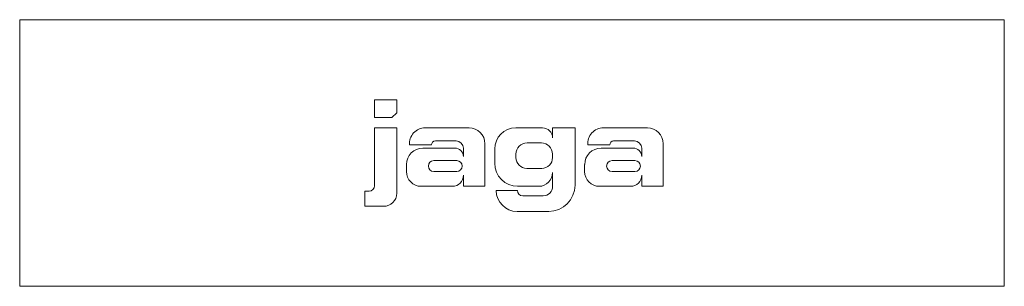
# Model space of a CAD drawing. Header units: millimetres. Extents: x -370 to 370, y -100 to 100.
import ezdxf

# ---------------------------------------------------------------- set-up
doc = ezdxf.new("R2010")
doc.units = ezdxf.units.MM

# ---------------------------------------------------------------- blocks, each defined once
blk = doc.blocks.new('RSen_55_ME_FB_LOD200 - fan coils_jaga - fdcf0_02007419 - freestanding - 2 pipe_jaga_freedom_lxhxd 740x190x200 mm-260399-top')
at = {"lineweight": 18}
for p, q in [((370, 100), (-370, 100)), ((-370, 100), (-370, -100)), ((370, -100), (370, 100)), ((-370, -100), (370, -100))]:
    blk.add_line(p, q, dxfattribs=at)
blk = doc.blocks.new('RSen_55_GM_FB_logo - SH_jaga - standard-260147-top')
at = {"lineweight": 18}
for p, q in [((-103.4, 40), (-103.4, 26.71)), ((-86.66, 40), (-103.4, 40)), ((-86.66, 30.26), (-86.66, 40)), ((-90.21, 26.71), (-86.66, 30.26)), ((-103.4, 26.71), (-90.21, 26.71)), ((-86.66, 18.85), (-103.4, 18.85)), ((-103.4, 18.85), (-103.4, -24.69)), ((-86.66, -30.22), (-86.66, 18.85)), ((-32.24, 18.85), (-65.3, 18.85)), ((22.97, 18.85), (2.79, 18.85)), ((47.36, 18.85), (30.52, 18.85)), ((30.52, 18.85), (30.52, 11.3)), ((47.36, -24.05), (47.36, 18.85)), ((101.73, 18.85), (68.67, 18.85)), ((-57.58, 9.02), (-41.99, 9.02)), ((11.42, 7.57), (22.07, 7.57)), ((76.38, 9.02), (91.98, 9.02)), ((-76.98, 6.08), (-60.52, 6.08)), ((-42.93, 3.72), (-66.92, 3.72)), ((-36.51, 3.55), (-36.51, -2.7)), ((-20.33, -25), (-20.33, 6.94)), ((-13, 3.06), (-13, -7.75)), ((56.99, 6.08), (73.45, 6.08)), ((91.04, 3.72), (67.05, 3.72)), ((97.46, 3.55), (97.46, -2.7)), ((113.63, -25), (113.63, 6.94)), ((-58.79, -5.73), (-41.58, -5.73)), ((2.98, -3.45), (2.98, -0.87)), ((30.46, -0.82), (30.46, -3.42)), ((75.18, -5.73), (92.39, -5.73)), ((-79.35, -8.71), (-79.35, -13.91)), ((-41.58, -13.89), (-58.79, -13.89)), ((22.37, -11.51), (11.05, -11.51)), ((30.52, -14.74), (30.52, -25.04)), ((54.61, -8.71), (54.61, -13.91)), ((92.39, -13.89), (75.18, -13.89)), ((-36.51, -16.75), (-36.51, -25)), ((97.46, -16.75), (97.46, -25)), ((-107.33, -28.62), (-110.65, -28.62)), ((-110.65, -28.62), (-110.65, -40)), ((-68.26, -25), (-44.76, -25)), ((-36.51, -25), (-20.33, -25)), ((4.08, -28.15), (-11.86, -28.15)), ((4.25, -25), (20.26, -25)), ((65.7, -25), (89.21, -25)), ((97.46, -25), (113.63, -25)), ((23.46, -32.1), (8.03, -32.1)), ((-110.65, -40), (-96.44, -40)), ((3.84, -43.85), (27.56, -43.85))]:
    blk.add_line(p, q, dxfattribs=at)
for centre, radius, start, end in [((-65.3, 7.12), 11.73, 90, 185.06131), ((-32.24, 6.94), 11.9, 360, 90), ((2.79, 3.06), 15.79, 90, 180), ((22.97, 11.3), 7.55, 360, 90), ((68.67, 7.12), 11.73, 90, 185.06131), ((101.73, 6.94), 11.9, 360, 90), ((-57.58, 6.08), 2.94, 90, 180), ((-41.99, 3.55), 5.48, 0, 90), ((11.42, -0.87), 8.44, 90, 180), ((22.07, -0.82), 8.39, 360, 90), ((76.38, 6.08), 2.94, 90, 180), ((91.98, 3.55), 5.48, 0, 90), ((-66.92, -8.71), 12.43, 90, 180), ((-42.93, -2.7), 6.42, 360, 90), ((67.05, -8.71), 12.43, 90, 180), ((91.04, -2.7), 6.42, 360, 90), ((-58.79, -9.81), 4.08, 90, 270), ((-41.58, -9.81), 4.08, 270, 90), ((11.05, -3.45), 8.07, 180, 270), ((22.37, -3.42), 8.09, 270, 360), ((75.18, -9.81), 4.08, 90, 270), ((92.39, -9.81), 4.08, 270, 90), ((-68.26, -13.91), 11.09, 180, 270), ((4.25, -7.75), 17.25, 180, 270), ((20.26, -14.74), 10.26, 270, 360), ((65.7, -13.91), 11.09, 180, 270), ((-44.76, -16.75), 8.25, 270, 360), ((89.21, -16.75), 8.25, 270, 360), ((-107.33, -24.69), 3.93, 270, 360), ((3.84, -28.15), 15.7, 180, 270), ((8.03, -28.15), 3.95, 180, 270), ((23.46, -25.04), 7.06, 270, 0), ((27.56, -24.05), 19.8, 270, 360), ((-96.44, -30.22), 9.78, 270, 360)]:
    blk.add_arc(centre, radius, start, end, dxfattribs=at)

msp = doc.modelspace()

# ---------------------------------------------------------------- block references
at = {"lineweight": 18}
for name in ['RSen_55_ME_FB_LOD200 - fan coils_jaga - fdcf0_02007419 - freestanding - 2 pipe_jaga_freedom_lxhxd 740x190x200 mm-260399-top', 'RSen_55_GM_FB_logo - SH_jaga - standard-260147-top']:
    msp.add_blockref(name, (0, 0), dxfattribs=at)

doc.saveas('drawing.dxf')
